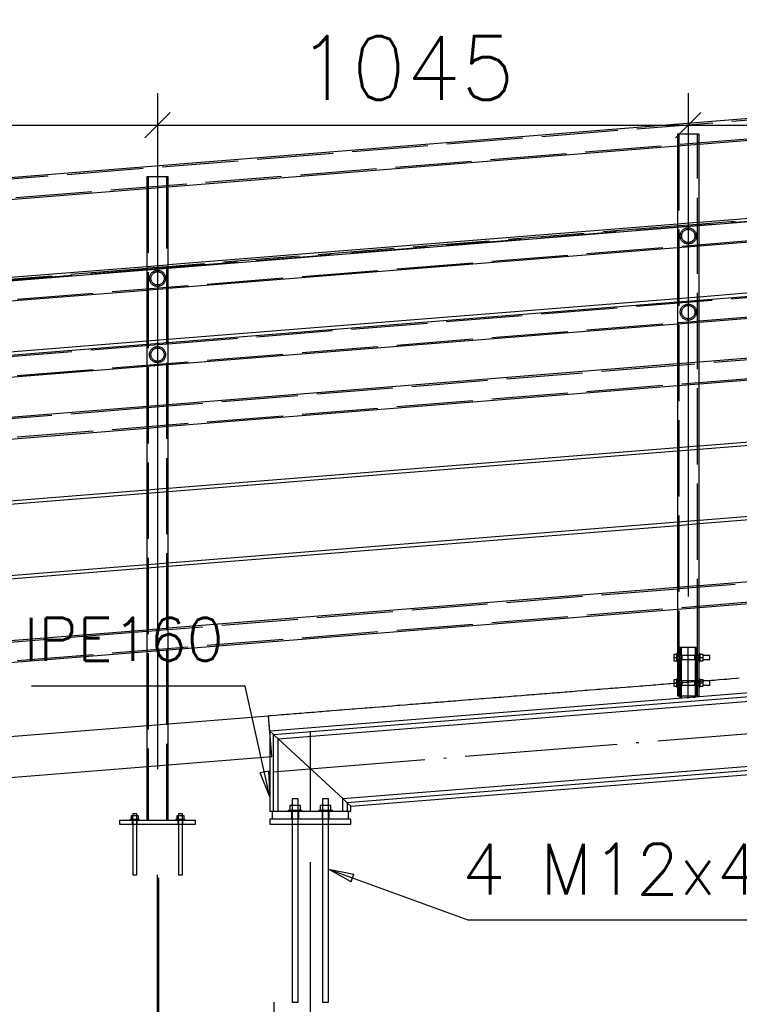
# Paper-space layout '450x700' of a CAD drawing. Header units: millimetres. Extents: x 0 to 420, y 0 to 695.
# Tile 41 of 86: x 95 to 124, y 400 to 439. Entities that reach past the tile are written whole.
import ezdxf

# ---------------------------------------------------------------- set-up
doc = ezdxf.new("R2010")
doc.units = ezdxf.units.MM
doc.linetypes.add('ACAD_ISO02W100', pattern=[15, 12, -3])
doc.linetypes.add('ACAD_ISO04W100', pattern=[30, 24, -3, 0, -3])
doc.layers.get('0').update_dxf_attribs({"linetype": 'CONTINUOUS'})
doc.layers.add('AS_DIM_ON', color=7, linetype='CONTINUOUS')
doc.styles.add('ROMANS', font='romans')
doc.styles.add('Simplex.shx', font='simplex.shx', dxfattribs={"height": 2})

psp = doc.layouts.new('450x700')

# ---------------------------------------------------------------- linework, layer by layer
at = {"linetype": 'Continuous', "ltscale": 0.25}
for p, q in [((205.01, 441.333), (79.586, 431.303)), ((122.234, 433.863), (142.286, 435.466)), ((101.334, 432.191), (121.386, 433.795)), ((121.386, 433.795), (121.386, 430.716)), ((122.234, 430.784), (122.234, 433.863)), ((80.434, 430.52), (100.486, 432.123)), ((100.486, 432.123), (100.486, 429.045)), ((101.334, 429.113), (101.334, 432.191)), ((142.286, 432.388), (122.234, 430.784)), ((122.234, 430.664), (142.286, 432.267)), ((122.234, 429.865), (142.286, 431.468)), ((121.386, 430.716), (101.334, 429.113)), ((101.334, 428.992), (121.386, 430.596)), ((121.386, 430.596), (121.386, 427.783)), ((122.234, 427.851), (122.234, 430.664)), ((101.334, 428.193), (121.386, 429.797)), ((142.286, 429.454), (122.234, 427.851)), ((100.486, 429.045), (80.434, 427.441)), ((122.234, 427.73), (142.286, 429.334)), ((142.286, 429.319), (122.234, 427.715)), ((80.434, 427.321), (100.486, 428.925)), ((100.486, 428.925), (100.486, 426.112)), ((101.334, 426.179), (101.334, 428.992)), ((122.234, 426.865), (142.286, 428.468)), ((80.434, 426.522), (100.486, 428.125)), ((121.386, 427.783), (101.334, 426.179)), ((101.334, 426.059), (121.386, 427.663)), ((121.386, 427.647), (101.334, 426.044)), ((121.386, 427.663), (121.386, 425.215)), ((122.234, 425.283), (122.234, 427.73)), ((101.334, 425.193), (121.386, 426.797)), ((142.286, 426.886), (122.234, 425.283)), ((100.486, 426.112), (80.434, 424.508)), ((80.434, 424.388), (100.486, 425.991)), ((100.486, 425.976), (80.434, 424.372)), ((100.486, 425.991), (100.486, 423.543)), ((101.334, 423.611), (101.334, 426.059)), ((122.234, 424.432), (142.286, 426.036)), ((121.386, 425.215), (101.334, 423.611)), ((80.434, 423.522), (100.486, 425.125)), ((122.234, 421.984), (122.234, 424.432)), ((101.334, 422.761), (121.386, 424.364)), ((121.386, 424.364), (121.386, 421.916)), ((100.486, 423.543), (80.434, 421.94)), ((142.286, 423.588), (122.234, 421.984)), ((122.234, 421.864), (142.286, 423.467)), ((80.434, 421.089), (100.486, 422.693)), ((100.486, 422.693), (100.486, 420.245)), ((101.334, 420.313), (101.334, 422.761)), ((121.386, 421.916), (101.334, 420.313)), ((101.334, 420.192), (121.386, 421.796)), ((121.386, 421.796), (121.386, 418.983)), ((122.234, 419.051), (122.234, 421.864)), ((142.286, 420.654), (122.234, 419.051)), ((122.234, 418.93), (142.286, 420.534)), ((100.486, 420.245), (80.434, 418.641)), ((80.434, 418.521), (100.486, 420.125)), ((100.486, 420.125), (100.486, 417.312)), ((101.334, 417.379), (101.334, 420.192)), ((121.386, 418.983), (101.334, 417.379)), ((101.334, 417.259), (121.386, 418.863)), ((204.71, 418.709), (105.328, 410.761)), ((105.476, 410.625), (204.71, 418.56)), ((121.386, 418.863), (121.386, 416.415)), ((122.234, 416.483), (122.234, 418.93)), ((142.286, 418.086), (122.234, 416.483)), ((100.486, 417.312), (80.434, 415.708)), ((80.434, 415.588), (100.486, 417.191)), ((100.486, 417.191), (100.486, 414.743)), ((101.334, 414.811), (101.334, 417.259)), ((122.234, 415.632), (142.286, 417.236)), ((121.386, 416.415), (101.334, 414.811)), ((101.334, 413.961), (121.386, 415.564)), ((204.71, 415.647), (108.38, 407.944)), ((108.528, 407.807), (204.71, 415.499)), ((121.386, 415.564), (121.386, 413.819)), ((122.234, 413.819), (122.234, 415.632)), ((100.486, 414.743), (80.434, 413.14)), ((105.656, 410.459), (154.376, 414.355)), ((101.334, 411.042), (101.334, 413.961)), ((80.434, 412.289), (100.486, 413.893)), ((100.486, 413.893), (100.486, 410.974)), ((121.354, 413.784), (121.248, 413.784)), ((121.248, 413.784), (121.248, 413.659)), ((121.248, 413.659), (121.354, 413.659)), ((121.248, 413.659), (121.248, 413.535)), ((121.248, 413.535), (121.354, 413.535)), ((121.386, 413.819), (121.354, 413.819)), ((121.354, 413.816), (121.354, 413.819)), ((121.354, 413.807), (121.354, 413.816)), ((121.354, 413.792), (121.354, 413.807)), ((121.354, 413.773), (121.354, 413.792)), ((121.354, 413.748), (121.354, 413.773)), ((121.354, 413.721), (121.354, 413.748)), ((121.354, 413.691), (121.354, 413.721)), ((121.354, 413.659), (121.354, 413.691)), ((121.354, 413.628), (121.354, 413.659)), ((121.354, 413.598), (121.354, 413.628)), ((121.354, 413.571), (121.354, 413.598)), ((121.354, 413.546), (121.354, 413.571)), ((121.354, 413.526), (121.354, 413.546)), ((121.354, 413.512), (121.354, 413.526)), ((121.386, 413.819), (121.386, 413.816)), ((121.386, 413.816), (121.386, 413.807)), ((121.386, 413.807), (121.386, 413.792)), ((121.386, 413.792), (121.386, 413.773)), ((121.386, 413.773), (121.386, 413.748)), ((121.386, 413.759), (121.4, 413.73)), ((121.386, 413.748), (121.386, 413.721)), ((121.396, 413.739), (121.386, 413.739)), ((121.386, 413.721), (121.386, 413.691)), ((121.386, 413.691), (121.386, 413.659)), ((121.386, 413.659), (121.386, 413.628)), ((121.386, 413.628), (121.386, 413.598)), ((121.386, 413.598), (121.386, 413.571)), ((121.4, 413.589), (121.386, 413.559)), ((121.386, 413.579), (121.396, 413.579)), ((121.386, 413.571), (121.386, 413.546)), ((121.386, 413.546), (121.386, 413.526)), ((121.386, 413.526), (121.386, 413.512)), ((121.4, 413.73), (121.406, 413.659)), ((121.406, 413.659), (121.4, 413.589)), ((122.214, 413.659), (122.22, 413.73)), ((122.22, 413.589), (122.214, 413.659)), ((122.22, 413.73), (122.234, 413.759)), ((122.234, 413.559), (122.22, 413.589)), ((122.234, 413.739), (122.224, 413.739)), ((122.224, 413.579), (122.234, 413.579)), ((122.266, 413.819), (122.234, 413.819)), ((122.234, 413.816), (122.234, 413.819)), ((122.234, 413.807), (122.234, 413.816)), ((122.234, 413.792), (122.234, 413.807)), ((122.234, 413.773), (122.234, 413.792)), ((122.234, 413.748), (122.234, 413.773)), ((122.234, 413.721), (122.234, 413.748)), ((122.234, 413.691), (122.234, 413.721)), ((122.234, 413.659), (122.234, 413.691)), ((122.234, 413.628), (122.234, 413.659)), ((122.234, 413.598), (122.234, 413.628)), ((122.234, 413.571), (122.234, 413.598)), ((122.234, 413.546), (122.234, 413.571)), ((122.234, 413.526), (122.234, 413.546)), ((122.234, 413.512), (122.234, 413.526)), ((122.266, 413.819), (122.266, 413.816)), ((122.266, 413.816), (122.266, 413.807)), ((122.266, 413.807), (122.266, 413.792)), ((122.266, 413.792), (122.266, 413.773)), ((122.402, 413.784), (122.266, 413.784)), ((122.266, 413.773), (122.266, 413.748)), ((122.266, 413.748), (122.266, 413.721)), ((122.266, 413.721), (122.266, 413.691)), ((122.266, 413.691), (122.266, 413.659)), ((122.266, 413.659), (122.402, 413.659)), ((122.266, 413.659), (122.266, 413.628)), ((122.266, 413.628), (122.266, 413.598)), ((122.266, 413.598), (122.266, 413.571)), ((122.266, 413.571), (122.266, 413.546)), ((122.266, 413.546), (122.266, 413.526)), ((122.266, 413.535), (122.402, 413.535)), ((122.266, 413.526), (122.266, 413.512)), ((122.402, 413.659), (122.402, 413.784)), ((122.654, 413.739), (122.402, 413.739)), ((122.402, 413.535), (122.402, 413.659)), ((122.402, 413.579), (122.654, 413.579)), ((122.654, 413.733), (122.654, 413.739)), ((122.654, 413.716), (122.654, 413.733)), ((122.654, 413.69), (122.654, 413.716)), ((122.654, 413.659), (122.654, 413.69)), ((122.654, 413.629), (122.654, 413.659)), ((122.654, 413.603), (122.654, 413.629)), ((122.654, 413.585), (122.654, 413.603)), ((122.654, 413.579), (122.654, 413.585)), ((121.354, 413.502), (121.354, 413.512)), ((121.354, 413.499), (121.354, 413.502)), ((121.354, 413.499), (121.386, 413.499)), ((121.386, 413.512), (121.386, 413.502)), ((121.386, 413.502), (121.386, 413.499)), ((121.386, 413.499), (121.386, 412.819)), ((122.234, 413.502), (122.234, 413.512)), ((122.234, 413.499), (122.234, 413.502)), ((122.234, 413.499), (122.266, 413.499)), ((122.234, 412.819), (122.234, 413.499)), ((122.266, 413.512), (122.266, 413.502)), ((122.266, 413.502), (122.266, 413.499)), ((121.354, 412.784), (121.248, 412.784)), ((121.248, 412.784), (121.248, 412.659)), ((121.386, 412.819), (121.354, 412.819)), ((121.354, 412.816), (121.354, 412.819)), ((121.354, 412.807), (121.354, 412.816)), ((121.354, 412.792), (121.354, 412.807)), ((121.354, 412.773), (121.354, 412.792)), ((121.354, 412.748), (121.354, 412.773)), ((121.354, 412.721), (121.354, 412.748)), ((121.386, 412.819), (121.386, 412.816)), ((121.386, 412.816), (121.386, 412.807)), ((121.386, 412.807), (121.386, 412.792)), ((121.386, 412.792), (121.386, 412.773)), ((121.386, 412.773), (121.386, 412.748)), ((121.386, 412.759), (121.4, 412.73)), ((121.386, 412.748), (121.386, 412.721)), ((122.22, 412.73), (122.234, 412.759)), ((122.266, 412.819), (122.234, 412.819)), ((122.234, 412.816), (122.234, 412.819)), ((122.234, 412.807), (122.234, 412.816)), ((122.234, 412.792), (122.234, 412.807)), ((122.234, 412.773), (122.234, 412.792)), ((122.234, 412.748), (122.234, 412.773)), ((122.234, 412.721), (122.234, 412.748)), ((122.266, 412.819), (122.266, 412.816)), ((122.266, 412.816), (122.266, 412.807)), ((122.266, 412.807), (122.266, 412.792)), ((122.266, 412.792), (122.266, 412.773)), ((122.402, 412.784), (122.266, 412.784)), ((122.266, 412.773), (122.266, 412.748)), ((122.266, 412.748), (122.266, 412.721)), ((122.402, 412.659), (122.402, 412.784)), ((122.724, 412.754), (122.536, 412.739)), ((122.824, 412.762), (122.724, 412.754)), ((122.924, 412.77), (122.824, 412.762)), ((123.023, 412.778), (122.924, 412.77)), ((123.223, 412.794), (123.023, 412.778)), ((123.323, 412.802), (123.223, 412.794)), ((123.422, 412.81), (123.323, 412.802)), ((123.522, 412.818), (123.422, 412.81)), ((123.721, 412.834), (123.522, 412.818)), ((123.821, 412.842), (123.721, 412.834)), ((117.84, 412.364), (117.74, 412.356)), ((117.94, 412.372), (117.84, 412.364)), ((118.139, 412.388), (117.94, 412.372)), ((118.239, 412.396), (118.139, 412.388)), ((118.338, 412.404), (118.239, 412.396)), ((118.438, 412.412), (118.338, 412.404)), ((118.637, 412.428), (118.438, 412.412)), ((118.737, 412.436), (118.637, 412.428)), ((118.837, 412.444), (118.737, 412.436)), ((118.937, 412.452), (118.837, 412.444)), ((119.036, 412.459), (118.937, 412.452)), ((119.136, 412.467), (119.036, 412.459)), ((119.335, 412.483), (119.136, 412.467)), ((119.435, 412.491), (119.335, 412.483)), ((119.535, 412.499), (119.435, 412.491)), ((119.634, 412.507), (119.535, 412.499)), ((119.834, 412.523), (119.634, 412.507)), ((119.933, 412.531), (119.834, 412.523)), ((120.033, 412.539), (119.933, 412.531)), ((120.133, 412.547), (120.033, 412.539)), ((120.332, 412.563), (120.133, 412.547)), ((120.432, 412.571), (120.332, 412.563)), ((120.531, 412.579), (120.432, 412.571)), ((120.631, 412.587), (120.531, 412.579)), ((120.731, 412.595), (120.631, 412.587)), ((120.83, 412.603), (120.731, 412.595)), ((121.03, 412.619), (120.83, 412.603)), ((121.13, 412.627), (121.03, 412.619)), ((121.229, 412.635), (121.13, 412.627)), ((121.248, 412.636), (121.229, 412.635)), ((121.248, 412.659), (121.354, 412.659)), ((121.248, 412.659), (121.248, 412.535)), ((121.248, 412.535), (121.354, 412.535)), ((121.354, 412.691), (121.354, 412.721)), ((121.354, 412.659), (121.354, 412.691)), ((121.354, 412.628), (121.354, 412.659)), ((121.354, 412.598), (121.354, 412.628)), ((121.354, 412.571), (121.354, 412.598)), ((121.354, 412.546), (121.354, 412.571)), ((121.354, 412.526), (121.354, 412.546)), ((121.354, 412.512), (121.354, 412.526)), ((121.354, 412.502), (121.354, 412.512)), ((121.354, 412.499), (121.354, 412.502)), ((121.354, 412.499), (121.386, 412.499)), ((121.396, 412.739), (121.386, 412.739)), ((121.386, 412.721), (121.386, 412.691)), ((121.386, 412.691), (121.386, 412.659)), ((121.386, 412.659), (121.386, 412.628)), ((121.386, 412.628), (121.386, 412.598)), ((121.386, 412.598), (121.386, 412.571)), ((121.4, 412.589), (121.386, 412.559)), ((121.386, 412.579), (121.396, 412.579)), ((121.386, 412.571), (121.386, 412.546)), ((121.386, 412.546), (121.386, 412.526)), ((121.386, 412.526), (121.386, 412.512)), ((121.386, 412.512), (121.386, 412.502)), ((121.386, 412.502), (121.386, 412.499)), ((121.386, 412.499), (121.386, 412.159)), ((121.4, 412.73), (121.406, 412.659)), ((121.406, 412.659), (121.4, 412.589)), ((122.214, 412.659), (122.22, 412.73)), ((122.22, 412.589), (122.214, 412.659)), ((122.234, 412.559), (122.22, 412.589)), ((122.234, 412.739), (122.224, 412.739)), ((122.224, 412.579), (122.234, 412.579)), ((122.234, 412.691), (122.234, 412.721)), ((122.234, 412.659), (122.234, 412.691)), ((122.234, 412.628), (122.234, 412.659)), ((122.234, 412.598), (122.234, 412.628)), ((122.234, 412.571), (122.234, 412.598)), ((122.234, 412.546), (122.234, 412.571)), ((122.234, 412.526), (122.234, 412.546)), ((122.234, 412.512), (122.234, 412.526)), ((122.234, 412.502), (122.234, 412.512)), ((122.234, 412.499), (122.234, 412.502)), ((122.234, 412.499), (122.266, 412.499)), ((122.234, 412.159), (122.234, 412.499)), ((122.266, 412.721), (122.266, 412.691)), ((122.266, 412.691), (122.266, 412.659)), ((122.266, 412.659), (122.402, 412.659)), ((122.266, 412.659), (122.266, 412.628)), ((122.266, 412.628), (122.266, 412.598)), ((122.266, 412.598), (122.266, 412.571)), ((122.266, 412.571), (122.266, 412.546)), ((122.266, 412.546), (122.266, 412.526)), ((122.266, 412.535), (122.402, 412.535)), ((122.266, 412.526), (122.266, 412.512)), ((122.266, 412.512), (122.266, 412.502)), ((122.266, 412.502), (122.266, 412.499)), ((122.654, 412.739), (122.402, 412.739)), ((122.402, 412.535), (122.402, 412.659)), ((122.402, 412.579), (122.654, 412.579)), ((122.654, 412.733), (122.654, 412.739)), ((122.654, 412.716), (122.654, 412.733)), ((122.654, 412.69), (122.654, 412.716)), ((122.654, 412.659), (122.654, 412.69)), ((122.654, 412.629), (122.654, 412.659)), ((122.654, 412.603), (122.654, 412.629)), ((122.654, 412.585), (122.654, 412.603)), ((122.654, 412.579), (122.654, 412.585)), ((113.055, 411.981), (112.856, 411.965)), ((113.155, 411.989), (113.055, 411.981)), ((113.255, 411.997), (113.155, 411.989)), ((113.354, 412.005), (113.255, 411.997)), ((113.554, 412.021), (113.354, 412.005)), ((113.653, 412.029), (113.554, 412.021)), ((113.753, 412.037), (113.653, 412.029)), ((113.853, 412.045), (113.753, 412.037)), ((114.052, 412.061), (113.853, 412.045)), ((114.152, 412.069), (114.052, 412.061)), ((114.251, 412.077), (114.152, 412.069)), ((114.351, 412.085), (114.251, 412.077)), ((114.451, 412.093), (114.351, 412.085)), ((114.551, 412.101), (114.451, 412.093)), ((114.75, 412.117), (114.551, 412.101)), ((114.85, 412.125), (114.75, 412.117)), ((114.949, 412.133), (114.85, 412.125)), ((115.049, 412.141), (114.949, 412.133)), ((115.248, 412.157), (115.049, 412.141)), ((115.348, 412.165), (115.248, 412.157)), ((115.448, 412.173), (115.348, 412.165)), ((115.547, 412.18), (115.448, 412.173)), ((115.647, 412.188), (115.547, 412.18)), ((115.747, 412.196), (115.647, 412.188)), ((115.946, 412.212), (115.747, 412.196)), ((116.046, 412.22), (115.946, 412.212)), ((116.145, 412.228), (116.046, 412.22)), ((116.245, 412.236), (116.145, 412.228)), ((116.444, 412.252), (116.245, 412.236)), ((116.544, 412.26), (116.444, 412.252)), ((116.644, 412.268), (116.544, 412.26)), ((116.744, 412.276), (116.644, 412.268)), ((116.943, 412.292), (116.744, 412.276)), ((117.043, 412.3), (116.943, 412.292)), ((117.142, 412.308), (117.043, 412.3)), ((117.242, 412.316), (117.142, 412.308)), ((117.342, 412.324), (117.242, 412.316)), ((117.441, 412.332), (117.342, 412.324)), ((117.641, 412.348), (117.441, 412.332)), ((117.74, 412.356), (117.641, 412.348)), ((121.386, 412.159), (121.418, 412.159)), ((121.418, 412.159), (121.51, 412.159)), ((121.473, 412.159), (121.473, 412.052)), ((121.51, 412.159), (121.648, 412.159)), ((121.648, 412.159), (121.81, 412.159)), ((121.81, 412.159), (121.972, 412.159)), ((121.972, 412.159), (122.11, 412.159)), ((122.11, 412.159), (122.202, 412.159)), ((122.147, 412.106), (122.147, 412.159)), ((122.202, 412.159), (122.234, 412.159)), ((108.071, 411.583), (107.972, 411.575)), ((108.171, 411.591), (108.071, 411.583)), ((108.271, 411.599), (108.171, 411.591)), ((108.2, 408.11), (154.579, 411.819)), ((108.47, 411.615), (108.271, 411.599)), ((108.57, 411.622), (108.47, 411.615)), ((108.669, 411.63), (108.57, 411.622)), ((108.769, 411.638), (108.669, 411.63)), ((108.968, 411.654), (108.769, 411.638)), ((109.068, 411.662), (108.968, 411.654)), ((109.168, 411.67), (109.068, 411.662)), ((109.267, 411.678), (109.168, 411.67)), ((109.367, 411.686), (109.267, 411.678)), ((109.467, 411.694), (109.367, 411.686)), ((109.666, 411.71), (109.467, 411.694)), ((109.766, 411.718), (109.666, 411.71)), ((109.865, 411.726), (109.766, 411.718)), ((109.965, 411.734), (109.865, 411.726)), ((110.165, 411.75), (109.965, 411.734)), ((110.264, 411.758), (110.165, 411.75)), ((110.364, 411.766), (110.264, 411.758)), ((110.464, 411.774), (110.364, 411.766)), ((110.663, 411.79), (110.464, 411.774)), ((110.763, 411.798), (110.663, 411.79)), ((110.862, 411.806), (110.763, 411.798)), ((110.962, 411.814), (110.862, 411.806)), ((111.062, 411.822), (110.962, 411.814)), ((111.161, 411.83), (111.062, 411.822)), ((111.361, 411.846), (111.161, 411.83)), ((111.46, 411.854), (111.361, 411.846)), ((111.56, 411.862), (111.46, 411.854)), ((111.66, 411.87), (111.56, 411.862)), ((111.859, 411.886), (111.66, 411.87)), ((111.959, 411.894), (111.859, 411.886)), ((112.058, 411.901), (111.959, 411.894)), ((112.158, 411.909), (112.058, 411.901)), ((112.358, 411.925), (112.158, 411.909)), ((112.457, 411.933), (112.358, 411.925)), ((112.557, 411.941), (112.457, 411.933)), ((112.657, 411.949), (112.557, 411.941)), ((112.756, 411.957), (112.657, 411.949)), ((112.856, 411.965), (112.756, 411.957)), ((105.28, 411.357), (79.438, 409.293)), ((105.38, 411.367), (105.28, 411.359)), ((105.28, 411.359), (105.28, 411.357)), ((105.408, 409.762), (105.28, 411.357)), ((105.579, 411.383), (105.38, 411.367)), ((105.679, 411.391), (105.579, 411.383)), ((105.779, 411.399), (105.679, 411.391)), ((105.878, 411.407), (105.779, 411.399)), ((105.978, 411.415), (105.878, 411.407)), ((106.078, 411.423), (105.978, 411.415)), ((106.277, 411.439), (106.078, 411.423)), ((106.377, 411.447), (106.277, 411.439)), ((106.476, 411.455), (106.377, 411.447)), ((106.576, 411.463), (106.476, 411.455)), ((106.775, 411.479), (106.576, 411.463)), ((106.875, 411.487), (106.775, 411.479)), ((106.975, 411.495), (106.875, 411.487)), ((107.074, 411.503), (106.975, 411.495)), ((107.274, 411.519), (107.074, 411.503)), ((107.373, 411.527), (107.274, 411.519)), ((107.473, 411.535), (107.373, 411.527)), ((107.573, 411.543), (107.473, 411.535)), ((107.672, 411.551), (107.573, 411.543)), ((107.772, 411.559), (107.672, 411.551)), ((107.972, 411.575), (107.772, 411.559)), ((105.476, 410.625), (105.328, 410.761)), ((105.328, 410.761), (105.328, 407.6)), ((105.476, 410.625), (105.529, 410.576)), ((105.476, 407.6), (105.476, 410.625)), ((105.656, 410.458), (105.529, 410.576)), ((108.2, 408.11), (105.656, 410.458)), ((105.656, 407.6), (105.656, 410.458)), ((99.532, 409.293), (105.408, 409.762)), ((79.502, 407.693), (99.532, 409.293)), ((100.486, 409.369), (100.486, 407.262)), ((101.334, 407.262), (101.334, 409.437)), ((106.217, 408.1), (106.208, 408.1)), ((106.208, 408.1), (106.208, 407.842)), ((106.243, 408.1), (106.217, 408.1)), ((106.282, 408.1), (106.243, 408.1)), ((106.328, 408.1), (106.282, 408.1)), ((106.374, 408.1), (106.328, 408.1)), ((106.413, 408.1), (106.374, 408.1)), ((106.439, 408.1), (106.413, 408.1)), ((106.448, 408.1), (106.439, 408.1)), ((106.448, 407.842), (106.448, 408.1)), ((107.417, 408.1), (107.408, 408.1)), ((107.408, 408.1), (107.408, 407.842)), ((107.443, 408.1), (107.417, 408.1)), ((107.482, 408.1), (107.443, 408.1)), ((107.528, 408.1), (107.482, 408.1)), ((107.574, 408.1), (107.528, 408.1)), ((107.613, 408.1), (107.574, 408.1)), ((107.639, 408.1), (107.613, 408.1)), ((107.648, 408.1), (107.639, 408.1)), ((107.648, 407.842), (107.648, 408.1)), ((108.2, 407.6), (108.2, 408.11)), ((108.327, 407.992), (108.2, 408.11)), ((106.223, 407.842), (106.118, 407.842)), ((106.118, 407.842), (106.118, 407.65)), ((106.433, 407.842), (106.223, 407.842)), ((106.223, 407.65), (106.223, 407.842)), ((106.537, 407.842), (106.433, 407.842)), ((106.433, 407.842), (106.433, 407.65)), ((106.537, 407.65), (106.537, 407.842)), ((107.423, 407.842), (107.318, 407.842)), ((107.318, 407.842), (107.318, 407.65)), ((107.633, 407.842), (107.423, 407.842)), ((107.423, 407.65), (107.423, 407.842)), ((107.737, 407.842), (107.633, 407.842)), ((107.633, 407.842), (107.633, 407.65)), ((107.737, 407.65), (107.737, 407.842)), ((108.327, 407.992), (108.38, 407.944)), ((108.528, 407.807), (108.38, 407.944)), ((108.38, 407.944), (108.38, 407.6)), ((108.38, 407.944), (108.528, 407.807)), ((108.528, 407.6), (108.528, 407.807)), ((99.938, 407.428), (99.866, 407.428)), ((99.866, 407.428), (99.866, 407.292)), ((99.936, 407.502), (99.93, 407.502)), ((99.93, 407.502), (99.93, 407.428)), ((99.953, 407.502), (99.936, 407.502)), ((100.082, 407.428), (99.938, 407.428)), ((99.938, 407.292), (99.938, 407.428)), ((99.979, 407.502), (99.953, 407.502)), ((100.01, 407.502), (99.979, 407.502)), ((100.041, 407.502), (100.01, 407.502)), ((100.067, 407.502), (100.041, 407.502)), ((100.084, 407.502), (100.067, 407.502)), ((100.154, 407.428), (100.082, 407.428)), ((100.082, 407.428), (100.082, 407.292)), ((100.09, 407.502), (100.084, 407.502)), ((100.09, 407.428), (100.09, 407.502)), ((100.154, 407.292), (100.154, 407.428)), ((101.738, 407.428), (101.666, 407.428)), ((101.666, 407.428), (101.666, 407.292)), ((101.736, 407.502), (101.73, 407.502)), ((101.73, 407.502), (101.73, 407.428)), ((101.753, 407.502), (101.736, 407.502)), ((101.882, 407.428), (101.738, 407.428)), ((101.738, 407.292), (101.738, 407.428)), ((101.779, 407.502), (101.753, 407.502)), ((101.81, 407.502), (101.779, 407.502)), ((101.841, 407.502), (101.81, 407.502)), ((101.867, 407.502), (101.841, 407.502)), ((101.884, 407.502), (101.867, 407.502)), ((101.954, 407.428), (101.882, 407.428)), ((101.882, 407.428), (101.882, 407.292)), ((101.89, 407.502), (101.884, 407.502)), ((101.89, 407.428), (101.89, 407.502)), ((101.954, 407.292), (101.954, 407.428)), ((105.428, 407.6), (105.328, 407.6)), ((108.428, 407.6), (105.428, 407.6)), ((105.428, 407.6), (105.428, 407.3)), ((106.058, 407.65), (106.063, 407.65)), ((106.058, 407.65), (106.058, 407.6)), ((106.063, 407.65), (106.079, 407.65)), ((106.079, 407.65), (106.103, 407.65)), ((106.103, 407.65), (106.137, 407.65)), ((106.137, 407.65), (106.178, 407.65)), ((106.178, 407.65), (106.225, 407.65)), ((106.225, 407.65), (106.275, 407.65)), ((106.275, 407.65), (106.328, 407.65)), ((106.328, 407.65), (106.381, 407.65)), ((106.381, 407.65), (106.431, 407.65)), ((106.431, 407.65), (106.478, 407.65)), ((106.478, 407.65), (106.519, 407.65)), ((106.519, 407.65), (106.552, 407.65)), ((106.552, 407.65), (106.577, 407.65)), ((106.577, 407.65), (106.593, 407.65)), ((106.593, 407.65), (106.598, 407.65)), ((106.598, 407.6), (106.598, 407.65)), ((107.258, 407.65), (107.263, 407.65)), ((107.258, 407.65), (107.258, 407.6)), ((107.263, 407.65), (107.279, 407.65)), ((107.279, 407.65), (107.303, 407.65)), ((107.303, 407.65), (107.337, 407.65)), ((107.337, 407.65), (107.378, 407.65)), ((107.378, 407.65), (107.425, 407.65)), ((107.425, 407.65), (107.475, 407.65)), ((107.475, 407.65), (107.528, 407.65)), ((107.528, 407.65), (107.581, 407.65)), ((107.581, 407.65), (107.631, 407.65)), ((107.631, 407.65), (107.678, 407.65)), ((107.678, 407.65), (107.719, 407.65)), ((107.719, 407.65), (107.752, 407.65)), ((107.752, 407.65), (107.777, 407.65)), ((107.777, 407.65), (107.793, 407.65)), ((107.793, 407.65), (107.798, 407.65)), ((107.798, 407.6), (107.798, 407.65)), ((108.528, 407.6), (108.428, 407.6)), ((108.428, 407.3), (108.428, 407.6)), ((99.41, 407.262), (102.41, 407.262)), ((99.41, 407.262), (99.41, 407.102)), ((99.41, 407.102), (102.41, 407.102)), ((99.83, 407.292), (99.833, 407.292)), ((99.83, 407.292), (99.83, 407.262)), ((99.833, 407.292), (99.844, 407.292)), ((99.844, 407.292), (99.86, 407.292)), ((99.86, 407.292), (99.883, 407.292)), ((99.883, 407.292), (99.91, 407.292)), ((99.91, 407.292), (99.941, 407.292)), ((99.93, 407.102), (99.93, 405.102)), ((99.941, 407.292), (99.975, 407.292)), ((99.975, 407.292), (100.01, 407.292)), ((100.01, 407.292), (100.045, 407.292)), ((100.045, 407.292), (100.079, 407.292)), ((100.079, 407.292), (100.11, 407.292)), ((100.09, 405.102), (100.09, 407.102)), ((100.11, 407.292), (100.137, 407.292)), ((100.137, 407.292), (100.16, 407.292)), ((100.16, 407.292), (100.176, 407.292)), ((100.176, 407.292), (100.186, 407.292)), ((100.186, 407.292), (100.19, 407.292)), ((100.19, 407.262), (100.19, 407.292)), ((101.63, 407.292), (101.633, 407.292)), ((101.63, 407.292), (101.63, 407.262)), ((101.633, 407.292), (101.644, 407.292)), ((101.644, 407.292), (101.66, 407.292)), ((101.66, 407.292), (101.683, 407.292)), ((101.683, 407.292), (101.71, 407.292)), ((101.71, 407.292), (101.741, 407.292)), ((101.73, 407.102), (101.73, 405.102)), ((101.741, 407.292), (101.775, 407.292)), ((101.775, 407.292), (101.81, 407.292)), ((101.81, 407.292), (101.845, 407.292)), ((101.845, 407.292), (101.879, 407.292)), ((101.879, 407.292), (101.91, 407.292)), ((101.89, 405.102), (101.89, 407.102)), ((101.91, 407.292), (101.937, 407.292)), ((101.937, 407.292), (101.96, 407.292)), ((101.96, 407.292), (101.976, 407.292)), ((101.976, 407.292), (101.986, 407.292)), ((101.986, 407.292), (101.99, 407.292)), ((101.99, 407.262), (101.99, 407.292)), ((102.41, 407.102), (102.41, 407.262)), ((108.528, 407.3), (105.328, 407.3)), ((105.328, 407.3), (105.328, 407.1)), ((105.328, 407.1), (108.528, 407.1)), ((106.208, 407.1), (106.208, 400.1)), ((106.448, 400.1), (106.448, 407.1)), ((107.408, 407.1), (107.408, 400.1)), ((107.648, 400.1), (107.648, 407.1)), ((108.528, 407.1), (108.528, 407.3)), ((99.93, 405.102), (99.931, 405.102)), ((99.931, 405.102), (99.936, 405.102)), ((99.936, 405.102), (99.943, 405.102)), ((99.943, 405.102), (99.953, 405.102)), ((99.953, 405.102), (99.965, 405.102)), ((99.965, 405.102), (99.979, 405.102)), ((99.979, 405.102), (99.994, 405.102)), ((99.994, 405.102), (100.01, 405.102)), ((100.01, 405.102), (100.026, 405.102)), ((100.026, 405.102), (100.041, 405.102)), ((100.041, 405.102), (100.054, 405.102)), ((100.054, 405.102), (100.067, 405.102)), ((100.067, 405.102), (100.076, 405.102)), ((100.076, 405.102), (100.084, 405.102)), ((100.084, 405.102), (100.088, 405.102)), ((100.088, 405.102), (100.09, 405.102)), ((101.73, 405.102), (101.731, 405.102)), ((101.731, 405.102), (101.736, 405.102)), ((101.736, 405.102), (101.743, 405.102)), ((101.743, 405.102), (101.753, 405.102)), ((101.753, 405.102), (101.765, 405.102)), ((101.765, 405.102), (101.779, 405.102)), ((101.779, 405.102), (101.794, 405.102)), ((101.794, 405.102), (101.81, 405.102)), ((101.81, 405.102), (101.826, 405.102)), ((101.826, 405.102), (101.841, 405.102)), ((101.841, 405.102), (101.854, 405.102)), ((101.854, 405.102), (101.867, 405.102)), ((101.867, 405.102), (101.876, 405.102)), ((101.876, 405.102), (101.884, 405.102)), ((101.884, 405.102), (101.888, 405.102)), ((101.888, 405.102), (101.89, 405.102)), ((106.208, 400.1), (106.21, 400.1)), ((106.21, 400.1), (106.217, 400.1)), ((106.217, 400.1), (106.228, 400.1)), ((106.228, 400.1), (106.243, 400.1)), ((106.243, 400.1), (106.261, 400.1)), ((106.261, 400.1), (106.282, 400.1)), ((106.282, 400.1), (106.305, 400.1)), ((106.305, 400.1), (106.328, 400.1)), ((106.328, 400.1), (106.351, 400.1)), ((106.351, 400.1), (106.374, 400.1)), ((106.374, 400.1), (106.395, 400.1)), ((106.395, 400.1), (106.413, 400.1)), ((106.413, 400.1), (106.428, 400.1)), ((106.428, 400.1), (106.439, 400.1)), ((106.439, 400.1), (106.446, 400.1)), ((106.446, 400.1), (106.448, 400.1)), ((107.408, 400.1), (107.41, 400.1)), ((107.41, 400.1), (107.417, 400.1)), ((107.417, 400.1), (107.428, 400.1)), ((107.428, 400.1), (107.443, 400.1)), ((107.443, 400.1), (107.461, 400.1)), ((107.461, 400.1), (107.482, 400.1)), ((107.482, 400.1), (107.505, 400.1)), ((107.505, 400.1), (107.528, 400.1)), ((107.528, 400.1), (107.551, 400.1)), ((107.551, 400.1), (107.574, 400.1)), ((107.574, 400.1), (107.595, 400.1)), ((107.595, 400.1), (107.613, 400.1)), ((107.613, 400.1), (107.628, 400.1)), ((107.628, 400.1), (107.639, 400.1)), ((107.639, 400.1), (107.646, 400.1)), ((107.646, 400.1), (107.648, 400.1))]:
    psp.add_line(p, q, dxfattribs=at)
at = {"color": 84, "linetype": 'ACAD_ISO02W100', "ltscale": 0.25}
for p, q in [((205.012, 441.275), (79.644, 431.249)), ((80.376, 430.573), (205.041, 440.543)), ((204.986, 437.287), (101.334, 428.998)), ((80.434, 426.568), (205.018, 436.531)), ((204.986, 434.287), (101.334, 425.998)), ((121.418, 434.254), (121.386, 434.254)), ((121.386, 434.254), (121.386, 433.795)), ((121.51, 434.254), (121.418, 434.254)), ((121.444, 434.254), (121.444, 413.759)), ((121.648, 434.254), (121.51, 434.254)), ((121.81, 434.254), (121.648, 434.254)), ((121.972, 434.254), (121.81, 434.254)), ((122.11, 434.254), (121.972, 434.254)), ((122.202, 434.254), (122.11, 434.254)), ((122.176, 413.759), (122.176, 434.254)), ((122.234, 434.254), (122.202, 434.254)), ((122.234, 433.863), (122.234, 434.254)), ((121.386, 433.795), (122.234, 433.863)), ((100.518, 432.583), (100.486, 432.583)), ((100.486, 432.583), (100.486, 432.123)), ((100.61, 432.583), (100.518, 432.583)), ((100.544, 432.583), (100.544, 407.262)), ((100.748, 432.583), (100.61, 432.583)), ((100.91, 432.583), (100.748, 432.583)), ((101.072, 432.583), (100.91, 432.583)), ((101.21, 432.583), (101.072, 432.583)), ((101.302, 432.583), (101.21, 432.583)), ((101.276, 407.262), (101.276, 432.583)), ((101.334, 432.583), (101.302, 432.583)), ((101.334, 432.191), (101.334, 432.583)), ((100.486, 432.123), (101.276, 432.187)), ((101.276, 432.187), (101.334, 432.191)), ((142.344, 432.323), (122.176, 430.711)), ((80.434, 421.147), (205.41, 431.142)), ((121.444, 430.652), (101.334, 429.044)), ((122.176, 430.78), (121.386, 430.716)), ((121.386, 430.716), (121.386, 430.596)), ((121.386, 430.596), (122.234, 430.664)), ((122.176, 430.711), (121.444, 430.652)), ((122.234, 430.784), (122.176, 430.78)), ((122.234, 430.664), (122.234, 430.784)), ((122.234, 426.911), (163.186, 430.186)), ((121.386, 429.797), (122.234, 429.865)), ((101.276, 429.108), (100.486, 429.045)), ((100.486, 429.045), (100.486, 428.925)), ((101.276, 429.039), (100.544, 428.981)), ((101.334, 429.113), (101.276, 429.108)), ((101.334, 429.044), (101.276, 429.039)), ((101.334, 428.992), (101.334, 429.113)), ((101.276, 428.993), (79.441, 427.247)), ((100.486, 428.976), (80.434, 427.372)), ((100.486, 428.925), (101.334, 428.992)), ((100.544, 428.981), (100.486, 428.976)), ((101.334, 428.998), (101.276, 428.993)), ((163.186, 428.499), (121.444, 425.161)), ((100.486, 428.125), (100.544, 428.13)), ((100.544, 428.13), (101.276, 428.188)), ((101.276, 428.188), (101.334, 428.193)), ((122.234, 427.851), (121.386, 427.783)), ((121.386, 427.783), (121.386, 427.663)), ((121.386, 427.663), (122.234, 427.73)), ((122.234, 427.715), (121.386, 427.647)), ((122.234, 427.73), (122.234, 427.851)), ((80.434, 423.568), (121.386, 426.843)), ((121.386, 426.797), (122.234, 426.865)), ((121.386, 426.843), (121.444, 426.847)), ((121.444, 426.847), (122.176, 426.906)), ((122.176, 426.906), (122.234, 426.911)), ((101.276, 425.993), (79.441, 424.247)), ((101.334, 426.179), (100.486, 426.112)), ((100.486, 426.112), (100.486, 425.991)), ((100.486, 425.991), (101.334, 426.059)), ((101.334, 426.044), (100.486, 425.976)), ((101.334, 425.998), (101.276, 425.993)), ((101.334, 426.059), (101.334, 426.179)), ((100.486, 425.125), (101.276, 425.188)), ((101.276, 425.188), (101.334, 425.193)), ((121.386, 425.157), (101.334, 423.553)), ((122.234, 425.283), (121.386, 425.215)), ((121.386, 425.215), (121.386, 424.364)), ((121.444, 425.161), (121.386, 425.157)), ((122.234, 424.432), (122.234, 425.283)), ((121.386, 424.364), (122.234, 424.432)), ((101.334, 423.611), (100.486, 423.543)), ((101.334, 422.761), (101.334, 423.611)), ((100.486, 423.485), (79.981, 421.845)), ((100.486, 423.543), (100.486, 422.693)), ((100.544, 423.49), (100.486, 423.485)), ((101.276, 423.548), (100.544, 423.49)), ((101.334, 423.553), (101.276, 423.548)), ((100.486, 422.693), (101.334, 422.761)), ((80.434, 412.347), (205.41, 422.342)), ((122.176, 421.98), (121.386, 421.916)), ((121.386, 421.916), (121.386, 421.796)), ((121.386, 421.796), (122.234, 421.864)), ((122.234, 421.984), (122.176, 421.98)), ((122.234, 421.864), (122.234, 421.984)), ((101.276, 420.308), (100.486, 420.245)), ((100.486, 420.245), (100.486, 420.125)), ((100.486, 420.125), (101.334, 420.192)), ((101.334, 420.313), (101.276, 420.308)), ((101.334, 420.192), (101.334, 420.313)), ((122.234, 419.051), (121.386, 418.983)), ((121.386, 418.983), (121.386, 418.863)), ((122.234, 418.93), (122.234, 419.051)), ((121.386, 418.863), (122.234, 418.93)), ((142.344, 418.033), (121.444, 416.361)), ((101.334, 417.379), (100.486, 417.312)), ((100.486, 417.312), (100.486, 417.191)), ((100.486, 417.191), (101.334, 417.259)), ((101.334, 417.259), (101.334, 417.379)), ((121.386, 416.357), (101.334, 414.753)), ((122.176, 416.478), (121.386, 416.415)), ((121.386, 416.415), (121.386, 415.564)), ((121.444, 416.361), (121.386, 416.357)), ((122.234, 416.483), (122.176, 416.478)), ((122.234, 415.632), (122.234, 416.483)), ((121.386, 415.564), (122.234, 415.632)), ((100.486, 414.685), (80.434, 413.082)), ((100.544, 414.748), (100.486, 414.743)), ((100.486, 414.743), (100.486, 413.893)), ((100.544, 414.69), (100.486, 414.685)), ((101.276, 414.807), (100.544, 414.748)), ((101.276, 414.748), (100.544, 414.69)), ((101.334, 414.811), (101.276, 414.807)), ((101.334, 414.753), (101.276, 414.748)), ((101.334, 413.961), (101.334, 414.811)), ((100.486, 413.893), (101.334, 413.961)), ((121.572, 414.059), (121.473, 414.059)), ((121.473, 414.059), (121.473, 413.783)), ((121.531, 414.059), (121.531, 413.783)), ((121.81, 414.059), (121.572, 414.059)), ((122.048, 414.059), (121.81, 414.059)), ((122.147, 414.059), (122.048, 414.059)), ((122.089, 413.783), (122.089, 414.059)), ((122.147, 413.783), (122.147, 414.059)), ((121.386, 413.759), (121.396, 413.739)), ((121.444, 413.759), (121.386, 413.759)), ((121.396, 413.579), (121.386, 413.559)), ((121.386, 413.559), (121.444, 413.559)), ((121.396, 413.739), (121.4, 413.73)), ((122.224, 413.739), (121.396, 413.739)), ((121.4, 413.589), (121.396, 413.579)), ((121.396, 413.579), (122.224, 413.579)), ((121.444, 413.759), (121.458, 413.73)), ((121.444, 413.759), (121.454, 413.739)), ((121.458, 413.589), (121.444, 413.559)), ((121.454, 413.579), (121.444, 413.559)), ((121.444, 413.559), (121.444, 412.759)), ((121.454, 413.739), (121.458, 413.73)), ((121.458, 413.589), (121.454, 413.579)), ((121.458, 413.73), (121.464, 413.659)), ((121.464, 413.659), (121.458, 413.589)), ((121.473, 413.783), (121.502, 413.754)), ((121.531, 413.783), (121.473, 413.783)), ((121.502, 413.613), (121.473, 413.583)), ((121.473, 413.583), (121.473, 412.783)), ((121.473, 413.583), (121.531, 413.583)), ((121.502, 413.754), (121.514, 413.683)), ((121.502, 413.754), (121.505, 413.739)), ((121.514, 413.683), (121.502, 413.613)), ((121.531, 413.783), (121.56, 413.754)), ((121.56, 413.613), (121.531, 413.583)), ((121.531, 413.583), (121.531, 412.783)), ((121.56, 413.754), (121.561, 413.753)), ((121.561, 413.614), (121.56, 413.613)), ((121.561, 413.753), (121.561, 413.683)), ((121.561, 413.753), (121.561, 413.739)), ((121.561, 413.683), (121.561, 413.614)), ((122.059, 413.753), (122.06, 413.754)), ((122.059, 413.739), (122.059, 413.753)), ((122.059, 413.753), (122.059, 413.683)), ((122.059, 413.683), (122.059, 413.614)), ((122.06, 413.613), (122.059, 413.614)), ((122.06, 413.754), (122.089, 413.783)), ((122.089, 413.583), (122.06, 413.613)), ((122.147, 413.783), (122.089, 413.783)), ((122.089, 412.783), (122.089, 413.583)), ((122.089, 413.583), (122.147, 413.583)), ((122.106, 413.683), (122.118, 413.754)), ((122.118, 413.613), (122.106, 413.683)), ((122.115, 413.739), (122.118, 413.754)), ((122.118, 413.754), (122.147, 413.783)), ((122.147, 413.583), (122.118, 413.613)), ((122.147, 412.783), (122.147, 413.583)), ((122.156, 413.659), (122.162, 413.73)), ((122.162, 413.589), (122.156, 413.659)), ((122.162, 413.73), (122.176, 413.759)), ((122.162, 413.73), (122.166, 413.739)), ((122.166, 413.579), (122.162, 413.589)), ((122.176, 413.559), (122.162, 413.589)), ((122.166, 413.739), (122.176, 413.759)), ((122.176, 413.559), (122.166, 413.579)), ((122.234, 413.759), (122.176, 413.759)), ((122.176, 413.559), (122.234, 413.559)), ((122.176, 412.759), (122.176, 413.559)), ((122.22, 413.73), (122.224, 413.739)), ((122.224, 413.579), (122.22, 413.589)), ((122.224, 413.739), (122.234, 413.759)), ((122.234, 413.559), (122.224, 413.579)), ((121.386, 412.759), (121.396, 412.739)), ((121.444, 412.759), (121.386, 412.759)), ((121.444, 412.759), (121.458, 412.73)), ((121.444, 412.759), (121.454, 412.739)), ((121.473, 412.783), (121.502, 412.754)), ((121.531, 412.783), (121.473, 412.783)), ((121.502, 412.754), (121.514, 412.683)), ((121.502, 412.754), (121.505, 412.739)), ((121.531, 412.783), (121.56, 412.754)), ((121.56, 412.754), (121.561, 412.753)), ((121.561, 412.753), (121.561, 412.683)), ((121.561, 412.753), (121.561, 412.739)), ((122.059, 412.753), (122.06, 412.754)), ((122.059, 412.753), (122.059, 412.683)), ((122.06, 412.754), (122.089, 412.783)), ((122.147, 412.783), (122.089, 412.783)), ((122.106, 412.683), (122.118, 412.754)), ((122.115, 412.739), (122.118, 412.754)), ((122.118, 412.754), (122.147, 412.783)), ((122.162, 412.73), (122.176, 412.759)), ((122.166, 412.739), (122.176, 412.759)), ((122.234, 412.759), (122.176, 412.759)), ((122.224, 412.739), (122.234, 412.759)), ((121.329, 412.643), (121.229, 412.635)), ((121.528, 412.659), (121.329, 412.643)), ((121.386, 412.647), (121.354, 412.645)), ((121.405, 412.649), (121.386, 412.647)), ((121.396, 412.579), (121.386, 412.559)), ((121.386, 412.559), (121.444, 412.559)), ((121.396, 412.739), (121.4, 412.73)), ((122.224, 412.739), (121.396, 412.739)), ((121.4, 412.589), (121.396, 412.579)), ((121.396, 412.579), (122.224, 412.579)), ((121.429, 412.651), (121.405, 412.649)), ((121.458, 412.589), (121.444, 412.559)), ((121.454, 412.579), (121.444, 412.559)), ((121.444, 412.559), (121.444, 412.159)), ((121.454, 412.739), (121.458, 412.73)), ((121.458, 412.589), (121.454, 412.579)), ((121.458, 412.73), (121.464, 412.659)), ((121.464, 412.659), (121.458, 412.589)), ((121.502, 412.613), (121.473, 412.583)), ((121.473, 412.583), (121.473, 412.159)), ((121.473, 412.583), (121.531, 412.583)), ((121.514, 412.683), (121.502, 412.613)), ((121.628, 412.667), (121.528, 412.659)), ((121.56, 412.613), (121.531, 412.583)), ((121.531, 412.583), (121.531, 412.057)), ((121.561, 412.614), (121.56, 412.613)), ((121.561, 412.683), (121.561, 412.614)), ((121.728, 412.675), (121.628, 412.667)), ((121.827, 412.683), (121.728, 412.675)), ((122.027, 412.699), (121.827, 412.683)), ((122.126, 412.707), (122.027, 412.699)), ((122.059, 412.701), (122.027, 412.699)), ((122.109, 412.705), (122.059, 412.701)), ((122.059, 412.683), (122.059, 412.614)), ((122.06, 412.613), (122.059, 412.614)), ((122.089, 412.583), (122.06, 412.613)), ((122.089, 412.102), (122.089, 412.583)), ((122.089, 412.583), (122.147, 412.583)), ((122.118, 412.613), (122.106, 412.683)), ((122.147, 412.583), (122.118, 412.613)), ((122.226, 412.715), (122.126, 412.707)), ((122.147, 412.159), (122.147, 412.583)), ((122.156, 412.659), (122.162, 412.73)), ((122.162, 412.589), (122.156, 412.659)), ((122.162, 412.73), (122.166, 412.739)), ((122.166, 412.579), (122.162, 412.589)), ((122.176, 412.559), (122.162, 412.589)), ((122.176, 412.559), (122.166, 412.579)), ((122.176, 412.559), (122.234, 412.559)), ((122.176, 412.159), (122.176, 412.559)), ((122.22, 412.73), (122.224, 412.739)), ((122.224, 412.579), (122.22, 412.589)), ((122.234, 412.559), (122.224, 412.579)), ((122.326, 412.723), (122.226, 412.715)), ((122.425, 412.731), (122.326, 412.723)), ((122.525, 412.738), (122.425, 412.731)), ((122.536, 412.739), (122.525, 412.739)), ((122.536, 412.739), (122.525, 412.738)), ((122.007, 412.095), (122.089, 412.102)), ((105.328, 410.761), (105.28, 411.359)), ((100.486, 410.974), (100.486, 409.369)), ((101.334, 409.437), (101.334, 411.042)), ((105.328, 410.761), (105.476, 410.625)), ((106.188, 407.6), (106.188, 407.3)), ((106.208, 407.6), (106.208, 407.3)), ((106.448, 407.3), (106.448, 407.6)), ((106.468, 407.3), (106.468, 407.6)), ((107.388, 407.6), (107.388, 407.3)), ((107.408, 407.6), (107.408, 407.3)), ((107.648, 407.3), (107.648, 407.6)), ((107.668, 407.3), (107.668, 407.6)), ((99.91, 407.262), (99.91, 407.102)), ((99.93, 407.262), (99.93, 407.102)), ((100.09, 407.102), (100.09, 407.262)), ((100.11, 407.102), (100.11, 407.262)), ((101.71, 407.262), (101.71, 407.102)), ((101.73, 407.262), (101.73, 407.102)), ((101.89, 407.102), (101.89, 407.262)), ((101.91, 407.102), (101.91, 407.262)), ((106.208, 407.3), (106.208, 407.1)), ((106.448, 407.1), (106.448, 407.3)), ((107.408, 407.3), (107.408, 407.1)), ((107.648, 407.1), (107.648, 407.3))]:
    psp.add_line(p, q, dxfattribs=at)
at = {"color": 10, "linetype": 'ACAD_ISO04W100', "ltscale": 0.25}
for p, q in [((105.455, 409.166), (204.837, 417.114)), ((121.81, 412.052), (121.81, 414.059)), ((106.928, 407.6), (106.928, 410.761))]:
    psp.add_line(p, q, dxfattribs=at)
at = {"color": 0, "linetype": 'ByBlock', "lineweight": -2}
for p, q in [((105.273, 409.191), (104.948, 409.119)), ((105.328, 408.179), (104.948, 409.119)), ((105.273, 409.191), (105.328, 408.179)), ((108.53, 404.825), (107.648, 405.324)), ((107.648, 405.324), (108.645, 405.139)), ((108.53, 404.825), (108.645, 405.139))]:
    psp.add_line(p, q, dxfattribs=at)
at = {"color": 20, "linetype": 'ACAD_ISO04W100', "ltscale": 0.25}
for p, q in [((105.493, 407.45), (105.493, 407.45)), ((105.493, 400.1), (105.493, 387.6))]:
    psp.add_line(p, q, dxfattribs=at)
at = {"color": 7}
for points in [[(105.328, 408.179), (104.359, 412.529), (95.94, 412.529)], [(107.648, 405.324), (113.123, 403.33), (152.456, 403.33)]]:
    psp.add_lwpolyline(points, dxfattribs=at)
at = {"color": 84, "linetype": 'ACAD_ISO02W100', "ltscale": 0.25}
for centre, radius in [((121.81, 430.256, 0), 0.318), ((121.81, 430.256, 0), 0.26), ((100.91, 428.584, 0), 0.318), ((100.91, 428.584, 0), 0.26), ((121.81, 427.256, 0), 0.318), ((121.81, 427.256, 0), 0.26), ((100.91, 425.584, 0), 0.318), ((100.91, 425.584, 0), 0.26)]:
    psp.add_circle(centre, radius, dxfattribs=at)
at = {"layer": 'AS_DIM_ON', "color": 8}
for p, q in [((100.91, 435.868), (100.91, 409.262)), ((121.81, 435.868), (121.81, 416.059)), ((79.01, 434.618), (100.91, 434.618)), ((100.91, 434.618), (121.81, 434.618)), ((121.81, 434.618), (142.71, 434.618)), ((106.928, 386.351), (106.928, 405.6)), ((106.928, 393.851), (106.928, 405.6)), ((100.91, 393.851), (100.91, 405.102)), ((100.964, 386.351), (100.964, 404.984))]:
    psp.add_line(p, q, dxfattribs=at)
at = {"layer": 'AS_DIM_ON', "color": 8, "linetype": 'ByBlock', "lineweight": -2}
for p, q in [((100.41, 434.118), (101.41, 435.118)), ((101.41, 435.118), (100.41, 434.118)), ((121.31, 434.118), (122.31, 435.118)), ((122.31, 435.118), (121.31, 434.118))]:
    psp.add_line(p, q, dxfattribs=at)

# ---------------------------------------------------------------- texts
at = {"color": 7, "style": 'Simplex.shx'}
for s, height, p in [('IPE160', 1.7, (95.641, 413.529)), ('4 M12x400 N+P DIN 976', 2, (112.888, 404.33))]:
    psp.add_text(s, height=height, dxfattribs=at).set_placement(p)
at = {"layer": 'AS_DIM_ON', "color": 9, "style": 'ROMANS'}
psp.add_text('1045', height=2.5, dxfattribs=at).set_placement((106.414, 435.618))

doc.saveas('drawing.dxf')
